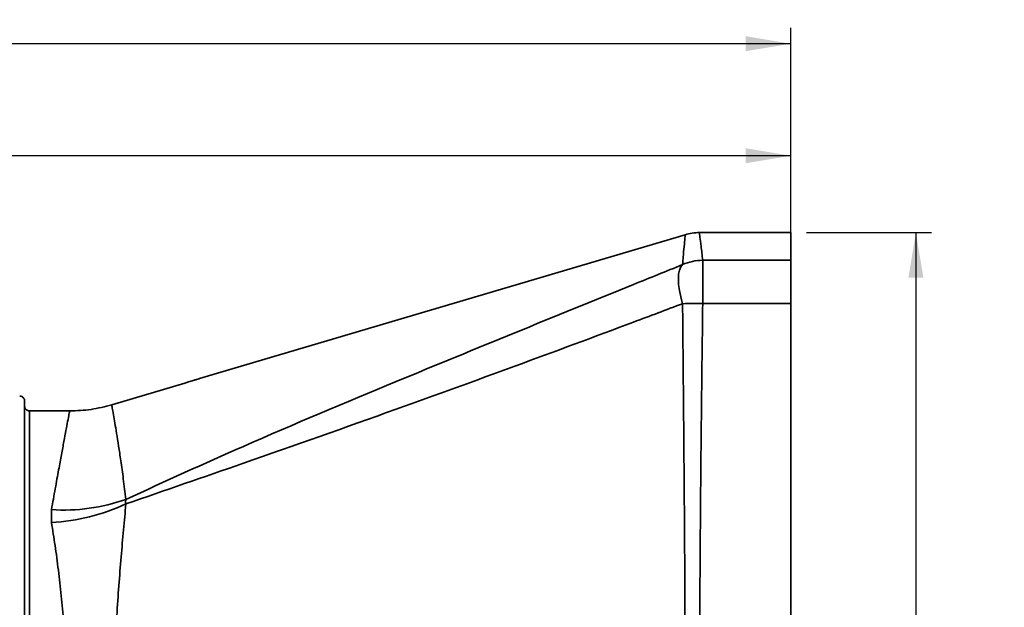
# Model space of a CAD drawing. Header units: millimetres. Extents: x 0 to 1118, y 0 to 864.
# Tile 32 of 96: x 627 to 727, y 270 to 329. Entities that reach past the tile are written whole.
import ezdxf

# ---------------------------------------------------------------- set-up
doc = ezdxf.new("R2010")
doc.units = ezdxf.units.MM
doc.layers.add('ALPHAREV', color=7, linetype='Continuous', lineweight=25)
doc.styles.add('SLDTEXTSTYLE0', font='TXT', dxfattribs={"width": 0.605})
doc.dimstyles.new('SLDDIMSTYLE0', dxfattribs={"dimtxt": 3.175, "dimasz": 4.572, "dimexe": 0, "dimexo": 0.0625, "dimgap": 0.79375, "dimtad": 0, "dimtih": 1, "dimtoh": 1, "dimdec": 0, "dimlfac": 2, "dimrnd": 1e-09, "dimzin": 12, "dimdsep": 46, "dimtxsty": 'SLDTEXTSTYLE0', "dimsah": 1, "dimcen": 0.09, "dimadec": 0, "dimazin": 3, "dimtfac": 1, "dimtofl": 0, "dimtmove": 0, "dimatfit": 3, "dimfxl": 1, "dimfrac": 2, "dimtolj": 1, "dimtzin": 12, "dimarcsym": 0})

# ---------------------------------------------------------------- blocks, each defined once
blk = doc.blocks.new('_D_9')
at = {"layer": 'ALPHAREV'}
for p, q in [((608.393, 317.991), (607.301, 317.991)), ((607.301, 317.991), (607.301, 313.119)), ((619.307, 317.991), (620.398, 317.991)), ((620.398, 317.991), (620.398, 313.119)), ((514.999, 287.295), (514.999, 317.155)), ((705.425, 302.171), (705.425, 317.155)), ((514.999, 315.555), (598.208, 315.555)), ((705.425, 315.555), (622.216, 315.555)), ((607.301, 313.119), (608.393, 313.119)), ((620.398, 313.119), (619.307, 313.119))]:
    blk.add_line(p, q, dxfattribs=at)
for points in [[(514.999, 315.555), (519.571, 314.793), (519.571, 316.317)], [(705.425, 315.555), (700.853, 316.317), (700.853, 314.793)]]:
    blk.add_solid(points, dxfattribs=at)
at = {"layer": 'ALPHAREV', "char_height": 3.175, "attachment_point": 1, "style": 'SLDTEXTSTYLE0'}
for s, insert in [('381', (598.934, 317.211)), ('14.99', (608.393, 317.211))]:
    blk.add_mtext(s, dxfattribs=dict(at, insert=insert))
blk = doc.blocks.new('_D_10')
at = {"layer": 'ALPHAREV'}
for p, q in [((564.856, 329.357), (563.764, 329.357)), ((563.764, 329.357), (563.764, 324.484)), ((575.77, 329.357), (576.861, 329.357)), ((576.861, 329.357), (576.861, 324.484)), ((427.925, 271.645), (427.925, 328.521)), ((705.425, 302.171), (705.425, 328.521)), ((427.925, 326.921), (554.671, 326.921)), ((705.425, 326.921), (578.678, 326.921)), ((563.764, 324.484), (564.856, 324.484)), ((576.861, 324.484), (575.77, 324.484))]:
    blk.add_line(p, q, dxfattribs=at)
for points in [[(427.925, 326.921), (432.497, 326.159), (432.497, 327.683)], [(705.425, 326.921), (700.853, 327.683), (700.853, 326.159)]]:
    blk.add_solid(points, dxfattribs=at)
at = {"layer": 'ALPHAREV', "char_height": 3.175, "attachment_point": 1, "style": 'SLDTEXTSTYLE0'}
for s, insert in [('555', (555.397, 328.577)), ('21.85', (564.856, 328.577))]:
    blk.add_mtext(s, dxfattribs=dict(at, insert=insert))
blk = doc.blocks.new('_D_11')
at = {"layer": 'ALPHAREV'}
for p, q in [((707.025, 307.759), (719.725, 307.759)), ((718.125, 307.759), (718.125, 256.359)), ((717.518, 255.632), (716.427, 255.632)), ((716.427, 255.632), (716.427, 250.759)), ((726.007, 255.632), (727.098, 255.632)), ((727.098, 255.632), (727.098, 250.759)), ((716.427, 250.759), (717.518, 250.759)), ((718.125, 198.631), (718.125, 250.031)), ((727.098, 250.759), (726.007, 250.759)), ((707.025, 198.631), (719.725, 198.631))]:
    blk.add_line(p, q, dxfattribs=at)
for points in [[(718.125, 307.759), (717.363, 303.187), (718.887, 303.187)], [(718.125, 198.631), (718.887, 203.203), (717.363, 203.203)]]:
    blk.add_solid(points, dxfattribs=at)
at = {"layer": 'ALPHAREV', "char_height": 3.175, "attachment_point": 1, "style": 'SLDTEXTSTYLE0'}
for s, insert in [('218', (708.059, 254.852)), ('8.59', (717.518, 254.852))]:
    blk.add_mtext(s, dxfattribs=dict(at, insert=insert))

msp = doc.modelspace()

# ---------------------------------------------------------------- linework, layer by layer
at = {"color": 7, "linetype": 'Continuous', "lineweight": 35}
for p, q in [((694.706, 307.546), (645.425, 292.953)), ((705.425, 307.759), (696.157, 307.759)), ((705.425, 307.759), (705.425, 304.944)), ((696.49, 304.944), (696.49, 300.571)), ((696.49, 304.944), (705.425, 304.944)), ((705.425, 304.944), (705.425, 300.571)), ((705.425, 300.571), (696.49, 300.571)), ((705.425, 300.571), (705.425, 205.819)), ((636.514, 290.285), (643.925, 292.486)), ((627.675, 290.665), (627.675, 254.695)), ((628.175, 289.664), (628.175, 254.695)), ((632.244, 289.664), (628.175, 289.664)), ((630.403, 278.342), (630.403, 279.651))]:
    msp.add_line(p, q, dxfattribs=at)
at = {"color": 7, "linetype": 'Continuous', "lineweight": 35, "flags": 128}
msp.add_lwpolyline([(694.445, 300.545), (694.263, 301.228), (694.13, 301.883), (694.048, 302.496), (694.021, 303.054), (694.048, 303.543), (694.13, 303.954), (694.263, 304.278), (694.445, 304.506)], dxfattribs=at)
at = {"color": 7, "linetype": 'Continuous', "lineweight": 35}
for centre, radius, start, end in [((696.149, 302.759), 5, 89.91752, 106.83692), ((696.497, 299.91), 5.034, 90.08378, 114.05991), ((695.964, 261.613), 38.962, 89.22702, 92.23469), ((631.66, 298.439), 18.831, 266.17293, 289.52243), ((629.158, 299.361), 21.056, 273.38948, 294.68773)]:
    msp.add_arc(centre, radius, start, end, dxfattribs=at)
for points, knots in [([(694.445, 304.506), (694.489, 305.053), (694.578, 306.148), (694.678, 307.094), (694.73, 307.559), (694.724, 307.506), (694.722, 307.49)], [0, 0, 0, 0, 0.292933, 0.586287, 0.879286, 1, 1, 1, 1]), ([(696.157, 307.701), (696.156, 307.715), (696.149, 307.765), (696.208, 307.334), (696.322, 306.459), (696.434, 305.449), (696.49, 304.944)], [0, 0, 0, 0, 0.120311, 0.413664, 0.706653, 1, 1, 1, 1]), ([(637.953, 280.691), (641.92, 282.504), (651.013, 286.659), (668.245, 293.861), (683.112, 299.92), (692.788, 303.836), (694.445, 304.506)], [0, 0, 0, 0, 0.212322, 0.486592, 0.912106, 1, 1, 1, 1]), ([(694.445, 300.545), (692.788, 299.922), (683.112, 296.284), (668.245, 290.818), (651.013, 284.737), (641.92, 281.599), (637.953, 280.23)], [0, 0, 0, 0, 0.087894, 0.513408, 0.787678, 1, 1, 1, 1]), ([(694.445, 205.845), (694.489, 210.45), (694.578, 219.665), (694.68, 233.551), (694.735, 247.469), (694.73, 260.022), (694.685, 271.197), (694.621, 280.994), (694.539, 290.783), (694.476, 297.291), (694.445, 300.545)], [0, 0, 0, 0, 0.146465, 0.293141, 0.439639, 0.586347, 0.689612, 0.792877, 0.896439, 1, 1, 1, 1]), ([(696.49, 300.571), (696.45, 297.322), (696.371, 290.823), (696.273, 281.036), (696.2, 271.226), (696.149, 260.037), (696.144, 247.475), (696.205, 233.561), (696.323, 219.662), (696.434, 210.435), (696.49, 205.819)], [0, 0, 0, 0, 0.10329, 0.20658, 0.310122, 0.413664, 0.560158, 0.706834, 0.853327, 1, 1, 1, 1]), ([(645.425, 292.953), (645.409, 292.948), (645.378, 292.938), (645.138, 292.86), (644.781, 292.747), (644.356, 292.615), (644.057, 292.526), (643.925, 292.486)], [0, 0, 0, 0, 0.202329, 0.404499, 0.611114, 0.827227, 1, 1, 1, 1]), ([(627.175, 291.166), (627.188, 291.165), (627.257, 291.164), (627.38, 291.132), (627.523, 291.038), (627.626, 290.901), (627.67, 290.769), (627.673, 290.689), (627.675, 290.665)], [0, 0, 0, 0, 0.049949, 0.264355, 0.478783, 0.69333, 0.90804, 1, 1, 1, 1]), ([(628.175, 289.664), (628.149, 289.666), (628.089, 289.668), (627.976, 289.699), (627.847, 289.774), (627.737, 289.905), (627.682, 290.043), (627.677, 290.132), (627.675, 290.165)], [0, 0, 0, 0, 0.096123, 0.230011, 0.444459, 0.658901, 0.873471, 1, 1, 1, 1]), ([(636.514, 290.285), (635.821, 290.106), (634.421, 289.744), (632.975, 289.691), (632.244, 289.664)], [0, 0, 0, 0, 0.494769, 1, 1, 1, 1]), ([(636.514, 290.285), (636.529, 290.202), (636.559, 290.035), (636.678, 289.361), (636.83, 288.474), (637.003, 287.418), (637.208, 286.138), (637.438, 284.595), (637.692, 282.805), (637.866, 281.397), (637.953, 280.691)], [0, 0, 0, 0, 0.1410695, 0.2834431, 0.3979538, 0.5124689, 0.6295029, 0.7465416, 0.8729115, 1, 1, 1, 1]), ([(630.403, 279.651), (630.532, 280.373), (630.79, 281.823), (631.125, 283.67), (631.418, 285.264), (631.667, 286.607), (631.879, 287.733), (632.058, 288.679), (632.193, 289.395), (632.227, 289.574), (632.244, 289.664)], [0, 0, 0, 0, 0.123633, 0.248251, 0.362734, 0.477215, 0.595018, 0.712819, 0.855614, 1, 1, 1, 1]), ([(637.953, 280.23), (637.872, 279.364), (637.711, 277.633), (637.468, 274.852), (637.237, 271.943), (637.027, 268.953), (636.849, 265.924), (636.703, 262.85), (636.593, 259.695), (636.534, 256.96), (636.519, 255.288), (636.514, 254.695)], [0, 0, 0, 0, 0.11745, 0.234897, 0.354764, 0.474625, 0.588617, 0.702604, 0.819245, 0.935884, 1, 1, 1, 1]), ([(637.953, 280.691), (637.929, 280.581), (637.895, 280.419), (637.939, 280.275), (637.953, 280.23)], [0, 0, 0, 0, 0.682256, 1, 1, 1, 1]), ([(632.244, 254.695), (632.239, 255.253), (632.222, 256.82), (632.157, 259.38), (632.037, 262.376), (631.867, 265.332), (631.65, 268.201), (631.396, 270.935), (631.102, 273.542), (630.773, 276.038), (630.527, 277.574), (630.403, 278.342)], [0, 0, 0, 0, 0.063683, 0.178905, 0.294128, 0.412794, 0.531461, 0.646913, 0.762367, 0.881183, 1, 1, 1, 1])]:
    msp.add_open_spline(points, degree=3, knots=knots, dxfattribs=at)

# ---------------------------------------------------------------- dimensions: what is measured, and where the dimension line sits
at = {"layer": 'ALPHAREV'}
for base, p1, picture, middle in [((705.425, 326.921), (427.925, 270.045), '_D_10', (566.675, 326.921)), ((705.425, 315.555), (514.999, 285.695), '_D_9', (610.212, 315.555))]:
    dim = msp.add_linear_dim(base=base, p1=p1, p2=(705.425, 300.571), dimstyle='SLDDIMSTYLE0', dxfattribs=at)
    dim.commit()
    dim.dimension.update_dxf_attribs({"geometry": picture, "text_midpoint": middle, "dimtype": 160})
dim = msp.add_linear_dim(base=(718.125, 198.631), p1=(705.425, 307.759), p2=(705.425, 198.631), angle=90, dimstyle='SLDDIMSTYLE0', dxfattribs=at)
dim.commit()
dim.dimension.update_dxf_attribs({"geometry": '_D_11', "text_midpoint": (718.125, 253.195), "dimtype": 160})

doc.saveas('drawing.dxf')
